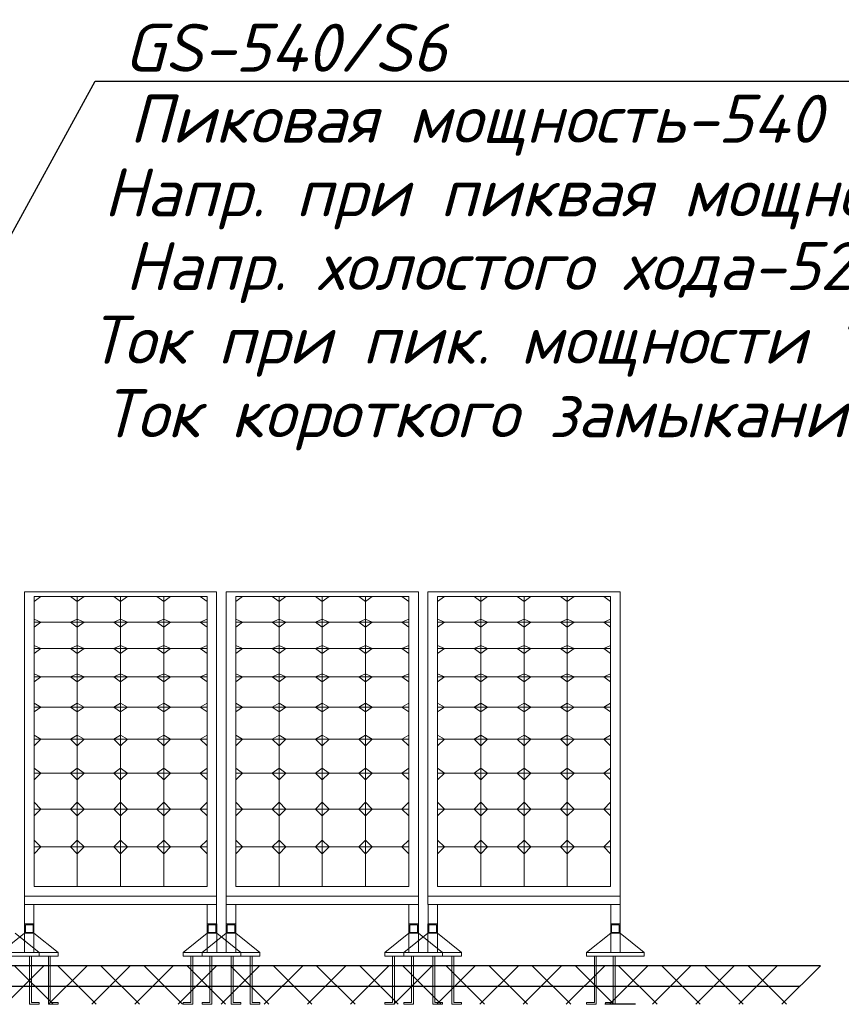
# Model space of a CAD drawing. Header units: metres. Extents: x 703615 to 712205, y 4306166 to 4311183.
# Tile 111 of 256: x 710680 to 710728, y 4306717 to 4306774. Entities that reach past the tile are written whole.
import ezdxf
from ezdxf.enums import TextEntityAlignment as Align

# ---------------------------------------------------------------- set-up
doc = ezdxf.new("R2010")
doc.units = ezdxf.units.M
doc.header["$LTSCALE"] = 0.5
doc.styles.add('ISOCPEUR', font='isocpeui.ttf')

msp = doc.modelspace()

# ---------------------------------------------------------------- linework, layer by layer
at = {"lineweight": 25, "ltscale": 100}
for p, q in [((710664.836, 4306733.796, 321.544), (710684.683, 4306769.993, 321.544)), ((710684.683, 4306769.993, 321.544), (710751.356, 4306769.993, 321.544))]:
    msp.add_line(p, q, dxfattribs=at)
at = {"lineweight": 0, "ltscale": 100}
for p, q in [((710681.139, 4306739.88, 321.544), (710681.532, 4306740.162, 321.544)), ((710685.749, 4306740.162, 321.544), (710686.142, 4306739.88, 321.544)), ((710686.142, 4306739.88, 321.544), (710686.535, 4306740.162, 321.544)), ((710688.251, 4306740.162, 321.544), (710688.644, 4306739.88, 321.544)), ((710688.644, 4306739.88, 321.544), (710689.037, 4306740.162, 321.544)), ((710690.753, 4306740.162, 321.544), (710691.146, 4306739.88, 321.544)), ((710692.813, 4306739.88, 321.544), (710693.206, 4306740.162, 321.544)), ((710697.424, 4306740.162, 321.544), (710697.817, 4306739.88, 321.544)), ((710697.817, 4306739.88, 321.544), (710698.21, 4306740.162, 321.544)), ((710699.925, 4306740.162, 321.544), (710700.318, 4306739.88, 321.544)), ((710700.318, 4306739.88, 321.544), (710700.711, 4306740.162, 321.544)), ((710702.427, 4306740.162, 321.544), (710702.82, 4306739.88, 321.544)), ((710704.488, 4306739.88, 321.544), (710704.881, 4306740.162, 321.544)), ((710709.098, 4306740.162, 321.544), (710709.491, 4306739.88, 321.544)), ((710709.491, 4306739.88, 321.544), (710709.884, 4306740.162, 321.544)), ((710711.599, 4306740.162, 321.544), (710711.992, 4306739.88, 321.544)), ((710711.992, 4306739.88, 321.544), (710712.386, 4306740.162, 321.544)), ((710714.101, 4306740.162, 321.544), (710714.494, 4306739.88, 321.544)), ((710681.532, 4306738.673, 321.544), (710681.139, 4306738.843, 321.544)), ((710681.139, 4306738.391, 321.544), (710681.532, 4306738.673, 321.544)), ((710691.146, 4306738.843, 321.544), (710690.753, 4306738.673, 321.544)), ((710690.753, 4306738.673, 321.544), (710691.146, 4306738.391, 321.544)), ((710693.206, 4306738.673, 321.544), (710692.813, 4306738.843, 321.544)), ((710692.813, 4306738.391, 321.544), (710693.206, 4306738.673, 321.544)), ((710702.82, 4306738.843, 321.544), (710702.427, 4306738.673, 321.544)), ((710702.427, 4306738.673, 321.544), (710702.82, 4306738.391, 321.544)), ((710704.881, 4306738.673, 321.544), (710704.488, 4306738.843, 321.544)), ((710704.488, 4306738.391, 321.544), (710704.881, 4306738.673, 321.544)), ((710714.494, 4306738.843, 321.544), (710714.101, 4306738.673, 321.544)), ((710714.101, 4306738.673, 321.544), (710714.494, 4306738.391, 321.544)), ((710681.532, 4306737.148, 321.544), (710681.139, 4306737.319, 321.544)), ((710691.146, 4306737.319, 321.544), (710690.753, 4306737.148, 321.544)), ((710693.206, 4306737.148, 321.544), (710692.813, 4306737.319, 321.544)), ((710702.82, 4306737.319, 321.544), (710702.427, 4306737.148, 321.544)), ((710704.881, 4306737.148, 321.544), (710704.488, 4306737.319, 321.544)), ((710714.494, 4306737.319, 321.544), (710714.101, 4306737.148, 321.544)), ((710681.139, 4306736.866, 321.544), (710681.532, 4306737.148, 321.544)), ((710690.753, 4306737.148, 321.544), (710691.146, 4306736.866, 321.544)), ((710692.813, 4306736.866, 321.544), (710693.206, 4306737.148, 321.544)), ((710702.427, 4306737.148, 321.544), (710702.82, 4306736.866, 321.544)), ((710704.488, 4306736.866, 321.544), (710704.881, 4306737.148, 321.544)), ((710714.101, 4306737.148, 321.544), (710714.494, 4306736.866, 321.544)), ((710681.532, 4306735.513, 321.544), (710681.139, 4306735.683, 321.544)), ((710691.146, 4306735.683, 321.544), (710690.753, 4306735.513, 321.544)), ((710693.206, 4306735.513, 321.544), (710692.813, 4306735.683, 321.544)), ((710702.82, 4306735.683, 321.544), (710702.427, 4306735.513, 321.544)), ((710704.881, 4306735.513, 321.544), (710704.488, 4306735.683, 321.544)), ((710714.494, 4306735.683, 321.544), (710714.101, 4306735.513, 321.544)), ((710681.139, 4306735.231, 321.544), (710681.532, 4306735.513, 321.544)), ((710690.753, 4306735.513, 321.544), (710691.146, 4306735.231, 321.544)), ((710692.813, 4306735.231, 321.544), (710693.206, 4306735.513, 321.544)), ((710702.427, 4306735.513, 321.544), (710702.82, 4306735.231, 321.544)), ((710704.488, 4306735.231, 321.544), (710704.881, 4306735.513, 321.544)), ((710714.101, 4306735.513, 321.544), (710714.494, 4306735.231, 321.544)), ((710681.532, 4306733.766, 321.544), (710681.139, 4306733.992, 321.544)), ((710691.146, 4306733.992, 321.544), (710690.753, 4306733.766, 321.544)), ((710693.206, 4306733.766, 321.544), (710692.813, 4306733.992, 321.544)), ((710702.82, 4306733.992, 321.544), (710702.427, 4306733.766, 321.544)), ((710704.881, 4306733.766, 321.544), (710704.488, 4306733.992, 321.544)), ((710714.494, 4306733.992, 321.544), (710714.101, 4306733.766, 321.544)), ((710681.139, 4306733.484, 321.544), (710681.532, 4306733.766, 321.544)), ((710690.753, 4306733.766, 321.544), (710691.146, 4306733.484, 321.544)), ((710692.813, 4306733.484, 321.544), (710693.206, 4306733.766, 321.544)), ((710702.427, 4306733.766, 321.544), (710702.82, 4306733.484, 321.544)), ((710704.488, 4306733.484, 321.544), (710704.881, 4306733.766, 321.544)), ((710714.101, 4306733.766, 321.544), (710714.494, 4306733.484, 321.544)), ((710681.532, 4306731.908, 321.544), (710681.139, 4306732.134, 321.544)), ((710691.146, 4306732.134, 321.544), (710690.753, 4306731.908, 321.544)), ((710693.206, 4306731.908, 321.544), (710692.813, 4306732.134, 321.544)), ((710702.82, 4306732.134, 321.544), (710702.427, 4306731.908, 321.544)), ((710704.881, 4306731.908, 321.544), (710704.488, 4306732.134, 321.544)), ((710714.494, 4306732.134, 321.544), (710714.101, 4306731.908, 321.544)), ((710681.139, 4306731.515, 321.544), (710681.532, 4306731.908, 321.544)), ((710690.753, 4306731.908, 321.544), (710691.146, 4306731.515, 321.544)), ((710692.813, 4306731.515, 321.544), (710693.206, 4306731.908, 321.544)), ((710702.427, 4306731.908, 321.544), (710702.82, 4306731.515, 321.544)), ((710704.488, 4306731.515, 321.544), (710704.881, 4306731.908, 321.544)), ((710714.101, 4306731.908, 321.544), (710714.494, 4306731.515, 321.544)), ((710681.532, 4306729.938, 321.544), (710681.139, 4306730.22, 321.544)), ((710681.139, 4306729.545, 321.544), (710681.532, 4306729.938, 321.544)), ((710691.146, 4306730.22, 321.544), (710690.753, 4306729.938, 321.544)), ((710690.753, 4306729.938, 321.544), (710691.146, 4306729.545, 321.544)), ((710693.206, 4306729.938, 321.544), (710692.813, 4306730.22, 321.544)), ((710692.813, 4306729.545, 321.544), (710693.206, 4306729.938, 321.544)), ((710702.82, 4306730.22, 321.544), (710702.427, 4306729.938, 321.544)), ((710702.427, 4306729.938, 321.544), (710702.82, 4306729.545, 321.544)), ((710704.881, 4306729.938, 321.544), (710704.488, 4306730.22, 321.544)), ((710704.488, 4306729.545, 321.544), (710704.881, 4306729.938, 321.544)), ((710714.494, 4306730.22, 321.544), (710714.101, 4306729.938, 321.544)), ((710714.101, 4306729.938, 321.544), (710714.494, 4306729.545, 321.544)), ((710681.532, 4306727.858, 321.544), (710681.139, 4306728.251, 321.544)), ((710691.146, 4306728.251, 321.544), (710690.753, 4306727.858, 321.544)), ((710693.206, 4306727.858, 321.544), (710692.813, 4306728.251, 321.544)), ((710702.82, 4306728.251, 321.544), (710702.427, 4306727.858, 321.544)), ((710704.881, 4306727.858, 321.544), (710704.488, 4306728.251, 321.544)), ((710714.494, 4306728.251, 321.544), (710714.101, 4306727.858, 321.544)), ((710681.139, 4306727.465, 321.544), (710681.532, 4306727.858, 321.544)), ((710690.753, 4306727.858, 321.544), (710691.146, 4306727.465, 321.544)), ((710692.813, 4306727.465, 321.544), (710693.206, 4306727.858, 321.544)), ((710702.427, 4306727.858, 321.544), (710702.82, 4306727.465, 321.544)), ((710704.488, 4306727.465, 321.544), (710704.881, 4306727.858, 321.544)), ((710714.101, 4306727.858, 321.544), (710714.494, 4306727.465, 321.544)), ((710681.532, 4306725.666, 321.544), (710681.139, 4306726.06, 321.544)), ((710691.146, 4306726.06, 321.544), (710690.753, 4306725.666, 321.544)), ((710693.206, 4306725.666, 321.544), (710692.813, 4306726.06, 321.544)), ((710702.82, 4306726.06, 321.544), (710702.427, 4306725.666, 321.544)), ((710704.881, 4306725.666, 321.544), (710704.488, 4306726.06, 321.544)), ((710714.494, 4306726.06, 321.544), (710714.101, 4306725.666, 321.544)), ((710681.139, 4306725.273, 321.544), (710681.532, 4306725.666, 321.544)), ((710690.753, 4306725.666, 321.544), (710691.146, 4306725.273, 321.544)), ((710692.813, 4306725.273, 321.544), (710693.206, 4306725.666, 321.544)), ((710702.427, 4306725.666, 321.544), (710702.82, 4306725.273, 321.544)), ((710704.488, 4306725.273, 321.544), (710704.881, 4306725.666, 321.544)), ((710714.101, 4306725.666, 321.544), (710714.494, 4306725.273, 321.544)), ((710680.577, 4306719.554, 321.544), (710680.586, 4306722.323, 321.544)), ((710681.133, 4306722.336, 321.544), (710681.133, 4306719.554, 321.544)), ((710691.154, 4306722.336, 321.544), (710691.154, 4306719.554, 321.544)), ((710691.71, 4306719.554, 321.544), (710691.702, 4306722.336, 321.544)), ((710692.252, 4306719.554, 321.544), (710692.26, 4306722.323, 321.544)), ((710692.808, 4306722.336, 321.544), (710692.808, 4306719.554, 321.544)), ((710702.828, 4306722.336, 321.544), (710702.828, 4306719.554, 321.544)), ((710703.384, 4306719.554, 321.544), (710703.376, 4306722.336, 321.544)), ((710703.926, 4306719.554, 321.544), (710703.935, 4306722.323, 321.544)), ((710704.482, 4306722.336, 321.544), (710704.482, 4306719.554, 321.544)), ((710714.503, 4306722.336, 321.544), (710714.503, 4306719.554, 321.544)), ((710715.059, 4306719.554, 321.544), (710715.05, 4306722.336, 321.544)), ((710681.133, 4306719.554, 321.544), (710680.577, 4306719.554, 321.544)), ((710691.154, 4306719.554, 321.544), (710691.71, 4306719.554, 321.544)), ((710692.808, 4306719.554, 321.544), (710692.252, 4306719.554, 321.544)), ((710702.828, 4306719.554, 321.544), (710703.384, 4306719.554, 321.544)), ((710704.482, 4306719.554, 321.544), (710703.926, 4306719.554, 321.544)), ((710714.503, 4306719.554, 321.544), (710715.059, 4306719.554, 321.544))]:
    msp.add_line(p, q, dxfattribs=at)
at = {"color": 0, "linetype": 'ByBlock', "lineweight": 30, "ltscale": 100}
for p, q in [((710726.636, 4306718.776, 321.544), (710640.076, 4306718.776, 321.544)), ((710640.549, 4306717.609, 321.544), (710725.469, 4306717.609, 321.544))]:
    msp.add_line(p, q, dxfattribs=at)
at = {"linetype": 'Continuous', "lineweight": 0, "ltscale": 100}
for p, q in [((710679.482, 4306716.553, 321.544), (710681.706, 4306718.776, 321.544)), ((710682.238, 4306716.553, 321.544), (710680.014, 4306718.776, 321.544)), ((710681.978, 4306716.553, 321.544), (710684.202, 4306718.776, 321.544)), ((710684.734, 4306716.553, 321.544), (710682.51, 4306718.776, 321.544)), ((710684.475, 4306716.553, 321.544), (710686.698, 4306718.776, 321.544)), ((710687.23, 4306716.553, 321.544), (710685.007, 4306718.776, 321.544)), ((710686.971, 4306716.553, 321.544), (710689.194, 4306718.776, 321.544)), ((710689.726, 4306716.553, 321.544), (710687.503, 4306718.776, 321.544)), ((710689.467, 4306716.553, 321.544), (710691.69, 4306718.776, 321.544)), ((710692.222, 4306716.553, 321.544), (710689.999, 4306718.776, 321.544)), ((710691.963, 4306716.553, 321.544), (710694.187, 4306718.776, 321.544)), ((710694.719, 4306716.553, 321.544), (710692.495, 4306718.776, 321.544)), ((710694.459, 4306716.553, 321.544), (710696.683, 4306718.776, 321.544)), ((710697.215, 4306716.553, 321.544), (710694.991, 4306718.776, 321.544)), ((710696.955, 4306716.553, 321.544), (710699.179, 4306718.776, 321.544)), ((710699.711, 4306716.553, 321.544), (710697.487, 4306718.776, 321.544)), ((710699.451, 4306716.553, 321.544), (710701.675, 4306718.776, 321.544)), ((710702.207, 4306716.553, 321.544), (710699.983, 4306718.776, 321.544)), ((710701.947, 4306716.553, 321.544), (710704.171, 4306718.776, 321.544)), ((710704.703, 4306716.553, 321.544), (710702.479, 4306718.776, 321.544)), ((710704.444, 4306716.553, 321.544), (710706.667, 4306718.776, 321.544)), ((710707.199, 4306716.553, 321.544), (710704.976, 4306718.776, 321.544)), ((710706.94, 4306716.553, 321.544), (710709.163, 4306718.776, 321.544)), ((710709.695, 4306716.553, 321.544), (710707.472, 4306718.776, 321.544)), ((710709.436, 4306716.553, 321.544), (710711.66, 4306718.776, 321.544)), ((710712.192, 4306716.553, 321.544), (710709.968, 4306718.776, 321.544)), ((710711.932, 4306716.553, 321.544), (710714.156, 4306718.776, 321.544)), ((710714.688, 4306716.553, 321.544), (710712.464, 4306718.776, 321.544)), ((710714.428, 4306716.553, 321.544), (710716.652, 4306718.776, 321.544)), ((710717.184, 4306716.553, 321.544), (710714.96, 4306718.776, 321.544)), ((710716.927, 4306716.553, 321.544), (710719.15, 4306718.776, 321.544)), ((710719.682, 4306716.553, 321.544), (710717.459, 4306718.776, 321.544)), ((710719.423, 4306716.553, 321.544), (710721.646, 4306718.776, 321.544)), ((710722.178, 4306716.553, 321.544), (710719.955, 4306718.776, 321.544)), ((710721.919, 4306716.553, 321.544), (710724.143, 4306718.776, 321.544)), ((710724.675, 4306716.553, 321.544), (710722.451, 4306718.776, 321.544)), ((710724.413, 4306716.553, 321.544), (710726.636, 4306718.776, 321.544))]:
    msp.add_line(p, q, dxfattribs=at)
at = {"lineweight": 30, "ltscale": 100}
msp.add_line((710715.939, 4306716.553, 321.544), (710714.161, 4306716.553, 321.544), dxfattribs=at)
at = {"lineweight": 0, "ltscale": 100, "elevation": 321.544}
for points in [[(710680.583, 4306722.336), (710680.583, 4306740.442)], [(710681.139, 4306740.162), (710686.142, 4306740.162)], [(710683.248, 4306740.162), (710683.248, 4306740.162), (710683.641, 4306739.88), (710684.034, 4306740.162)], [(710683.641, 4306740.162), (710683.641, 4306738.673)], [(710691.702, 4306722.336), (710691.702, 4306740.442)], [(710692.257, 4306722.336), (710692.257, 4306740.442)], [(710692.813, 4306740.162), (710697.817, 4306740.162)], [(710694.922, 4306740.162), (710694.922, 4306740.162), (710695.315, 4306739.88), (710695.708, 4306740.162)], [(710695.315, 4306740.162), (710695.315, 4306738.673)], [(710703.376, 4306722.336), (710703.376, 4306740.442)], [(710703.932, 4306722.336), (710703.932, 4306740.442)], [(710704.488, 4306740.162), (710709.491, 4306740.162)], [(710706.596, 4306740.162), (710706.596, 4306740.162), (710706.989, 4306739.88), (710707.382, 4306740.162)], [(710706.989, 4306740.162), (710706.989, 4306738.673)], [(710715.05, 4306722.336), (710715.05, 4306740.442)], [(710681.139, 4306738.673), (710686.142, 4306738.673)], [(710683.641, 4306738.673), (710683.641, 4306737.148)], [(710692.813, 4306738.673), (710697.817, 4306738.673)], [(710695.315, 4306738.673), (710695.315, 4306737.148)], [(710704.488, 4306738.673), (710709.491, 4306738.673)], [(710706.989, 4306738.673), (710706.989, 4306737.148)], [(710681.139, 4306737.148), (710686.142, 4306737.148)], [(710683.641, 4306737.148), (710683.641, 4306735.513)], [(710692.813, 4306737.148), (710697.817, 4306737.148)], [(710695.315, 4306737.148), (710695.315, 4306735.513)], [(710704.488, 4306737.148), (710709.491, 4306737.148)], [(710706.989, 4306737.148), (710706.989, 4306735.513)], [(710681.139, 4306735.513), (710686.142, 4306735.513)], [(710683.641, 4306735.513), (710683.641, 4306733.766)], [(710692.813, 4306735.513), (710697.817, 4306735.513)], [(710695.315, 4306735.513), (710695.315, 4306733.766)], [(710704.488, 4306735.513), (710709.491, 4306735.513)], [(710706.989, 4306735.513), (710706.989, 4306733.766)], [(710681.139, 4306733.766), (710686.142, 4306733.766)], [(710683.641, 4306733.766), (710683.641, 4306731.908)], [(710692.813, 4306733.766), (710697.817, 4306733.766)], [(710695.315, 4306733.766), (710695.315, 4306731.908)], [(710704.488, 4306733.766), (710709.491, 4306733.766)], [(710706.989, 4306733.766), (710706.989, 4306731.908)], [(710681.139, 4306731.908), (710686.142, 4306731.908)], [(710683.641, 4306731.908), (710683.641, 4306729.938)], [(710692.813, 4306731.908), (710697.817, 4306731.908)], [(710695.315, 4306731.908), (710695.315, 4306729.938)], [(710704.488, 4306731.908), (710709.491, 4306731.908)], [(710706.989, 4306731.908), (710706.989, 4306729.938)], [(710681.139, 4306729.938), (710686.142, 4306729.938)], [(710683.641, 4306729.938), (710683.641, 4306727.858)], [(710692.813, 4306729.938), (710697.817, 4306729.938)], [(710695.315, 4306729.938), (710695.315, 4306727.858)], [(710704.488, 4306729.938), (710709.491, 4306729.938)], [(710706.989, 4306729.938), (710706.989, 4306727.858)], [(710681.139, 4306727.858), (710686.142, 4306727.858)], [(710683.641, 4306727.858), (710683.641, 4306725.666)], [(710692.813, 4306727.858), (710697.817, 4306727.858)], [(710695.315, 4306727.858), (710695.315, 4306725.666)], [(710704.488, 4306727.858), (710709.491, 4306727.858)], [(710706.989, 4306727.858), (710706.989, 4306725.666)], [(710681.139, 4306725.666), (710686.142, 4306725.666)], [(710683.641, 4306725.666), (710683.641, 4306723.364)], [(710692.813, 4306725.666), (710697.817, 4306725.666)], [(710695.315, 4306725.666), (710695.315, 4306723.364)], [(710704.488, 4306725.666), (710709.491, 4306725.666)], [(710706.989, 4306725.666), (710706.989, 4306723.364)], [(710679.188, 4306719.554), (710680.577, 4306720.662)], [(710681.426, 4306719.554), (710680.036, 4306720.662)], [(710682.523, 4306719.554), (710681.133, 4306720.662)], [(710689.764, 4306719.554), (710691.154, 4306720.662)], [(710690.862, 4306719.554), (710692.252, 4306720.662)], [(710693.1, 4306719.554), (710691.71, 4306720.662)], [(710694.197, 4306719.554), (710692.808, 4306720.662)], [(710701.439, 4306719.554), (710702.828, 4306720.662)], [(710702.536, 4306719.554), (710703.926, 4306720.662)], [(710704.774, 4306719.554), (710703.384, 4306720.662)], [(710705.872, 4306719.554), (710704.482, 4306720.662)], [(710713.113, 4306719.554), (710714.503, 4306720.662)], [(710716.448, 4306719.554), (710715.059, 4306720.662)], [(710680.87, 4306719.332), (710680.87, 4306716.553), (710681.426, 4306716.553)], [(710680.981, 4306719.332), (710680.981, 4306716.664), (710681.426, 4306716.664)], [(710681.967, 4306719.332), (710681.967, 4306716.553), (710682.523, 4306716.553)], [(710682.078, 4306719.332), (710682.078, 4306716.664), (710682.523, 4306716.664)], [(710690.32, 4306719.332), (710690.32, 4306716.553), (710689.764, 4306716.553)], [(710690.209, 4306719.332), (710690.209, 4306716.664), (710689.764, 4306716.664)], [(710691.418, 4306719.332), (710691.418, 4306716.553), (710690.862, 4306716.553)], [(710691.307, 4306719.332), (710691.307, 4306716.664), (710690.862, 4306716.664)], [(710692.544, 4306719.332), (710692.544, 4306716.553), (710693.1, 4306716.553)], [(710692.655, 4306719.332), (710692.655, 4306716.664), (710693.1, 4306716.664)], [(710693.641, 4306719.332), (710693.641, 4306716.553), (710694.197, 4306716.553)], [(710693.753, 4306719.332), (710693.753, 4306716.664), (710694.197, 4306716.664)], [(710701.995, 4306719.332), (710701.995, 4306716.553), (710701.439, 4306716.553)], [(710701.883, 4306719.332), (710701.883, 4306716.664), (710701.439, 4306716.664)], [(710703.092, 4306719.332), (710703.092, 4306716.553), (710702.536, 4306716.553)], [(710702.981, 4306719.332), (710702.981, 4306716.664), (710702.536, 4306716.664)], [(710704.218, 4306719.332), (710704.218, 4306716.553), (710704.774, 4306716.553)], [(710704.329, 4306719.332), (710704.329, 4306716.664), (710704.774, 4306716.664)], [(710705.316, 4306719.332), (710705.316, 4306716.553), (710705.872, 4306716.553)], [(710705.427, 4306719.332), (710705.427, 4306716.664), (710705.872, 4306716.664)], [(710713.669, 4306719.332), (710713.669, 4306716.553), (710713.113, 4306716.553)], [(710713.558, 4306719.332), (710713.558, 4306716.664), (710713.113, 4306716.664)], [(710714.766, 4306719.332), (710714.766, 4306716.553), (710714.21, 4306716.553)], [(710714.655, 4306719.332), (710714.655, 4306716.664), (710714.21, 4306716.664)], [(710681.426, 4306716.553), (710681.426, 4306716.664)], [(710682.523, 4306716.553), (710682.523, 4306716.664)], [(710689.764, 4306716.553), (710689.764, 4306716.664)], [(710690.862, 4306716.553), (710690.862, 4306716.664)], [(710693.1, 4306716.553), (710693.1, 4306716.664)], [(710694.197, 4306716.553), (710694.197, 4306716.664)], [(710701.439, 4306716.553), (710701.439, 4306716.664)], [(710702.536, 4306716.553), (710702.536, 4306716.664)], [(710704.774, 4306716.553), (710704.774, 4306716.664)], [(710705.872, 4306716.553), (710705.872, 4306716.664)], [(710713.113, 4306716.553), (710713.113, 4306716.664)], [(710714.21, 4306716.553), (710714.21, 4306716.664)]]:
    msp.add_lwpolyline(points, dxfattribs=at)
for points in [[(710680.583, 4306740.442), (710691.702, 4306740.442), (710691.702, 4306722.808), (710680.583, 4306722.808)], [(710681.139, 4306740.162), (710691.146, 4306740.162), (710691.146, 4306723.364), (710681.139, 4306723.364)], [(710681.139, 4306738.673), (710683.641, 4306738.673), (710683.641, 4306740.162), (710681.139, 4306740.162)], [(710683.641, 4306738.673), (710686.142, 4306738.673), (710686.142, 4306740.162), (710683.641, 4306740.162)], [(710686.142, 4306738.673), (710688.644, 4306738.673), (710688.644, 4306740.162), (710686.142, 4306740.162)], [(710688.644, 4306738.673), (710691.146, 4306738.673), (710691.146, 4306740.162), (710688.644, 4306740.162)], [(710692.257, 4306740.442), (710703.376, 4306740.442), (710703.376, 4306722.808), (710692.257, 4306722.808)], [(710692.813, 4306740.162), (710702.82, 4306740.162), (710702.82, 4306723.364), (710692.813, 4306723.364)], [(710692.813, 4306738.673), (710695.315, 4306738.673), (710695.315, 4306740.162), (710692.813, 4306740.162)], [(710695.315, 4306738.673), (710697.817, 4306738.673), (710697.817, 4306740.162), (710695.315, 4306740.162)], [(710697.817, 4306738.673), (710700.318, 4306738.673), (710700.318, 4306740.162), (710697.817, 4306740.162)], [(710700.318, 4306738.673), (710702.82, 4306738.673), (710702.82, 4306740.162), (710700.318, 4306740.162)], [(710703.932, 4306740.442), (710715.05, 4306740.442), (710715.05, 4306722.808), (710703.932, 4306722.808)], [(710704.488, 4306740.162), (710714.494, 4306740.162), (710714.494, 4306723.364), (710704.488, 4306723.364)], [(710704.488, 4306738.673), (710706.989, 4306738.673), (710706.989, 4306740.162), (710704.488, 4306740.162)], [(710706.989, 4306738.673), (710709.491, 4306738.673), (710709.491, 4306740.162), (710706.989, 4306740.162)], [(710709.491, 4306738.673), (710711.992, 4306738.673), (710711.992, 4306740.162), (710709.491, 4306740.162)], [(710711.992, 4306738.673), (710714.494, 4306738.673), (710714.494, 4306740.162), (710711.992, 4306740.162)], [(710681.139, 4306737.148), (710683.641, 4306737.148), (710683.641, 4306738.673), (710681.139, 4306738.673)], [(710683.641, 4306738.391), (710684.034, 4306738.673), (710683.641, 4306738.843), (710683.248, 4306738.673)], [(710683.641, 4306737.148), (710686.142, 4306737.148), (710686.142, 4306738.673), (710683.641, 4306738.673)], [(710686.142, 4306738.391), (710686.535, 4306738.673), (710686.142, 4306738.843), (710685.749, 4306738.673)], [(710686.142, 4306737.148), (710688.644, 4306737.148), (710688.644, 4306738.673), (710686.142, 4306738.673)], [(710688.644, 4306738.391), (710689.037, 4306738.673), (710688.644, 4306738.843), (710688.251, 4306738.673)], [(710688.644, 4306737.148), (710691.146, 4306737.148), (710691.146, 4306738.673), (710688.644, 4306738.673)], [(710692.813, 4306737.148), (710695.315, 4306737.148), (710695.315, 4306738.673), (710692.813, 4306738.673)], [(710695.315, 4306738.391), (710695.708, 4306738.673), (710695.315, 4306738.843), (710694.922, 4306738.673)], [(710695.315, 4306737.148), (710697.817, 4306737.148), (710697.817, 4306738.673), (710695.315, 4306738.673)], [(710697.817, 4306738.391), (710698.21, 4306738.673), (710697.817, 4306738.843), (710697.424, 4306738.673)], [(710697.817, 4306737.148), (710700.318, 4306737.148), (710700.318, 4306738.673), (710697.817, 4306738.673)], [(710700.318, 4306738.391), (710700.711, 4306738.673), (710700.318, 4306738.843), (710699.925, 4306738.673)], [(710700.318, 4306737.148), (710702.82, 4306737.148), (710702.82, 4306738.673), (710700.318, 4306738.673)], [(710704.488, 4306737.148), (710706.989, 4306737.148), (710706.989, 4306738.673), (710704.488, 4306738.673)], [(710706.989, 4306738.391), (710707.382, 4306738.673), (710706.989, 4306738.843), (710706.596, 4306738.673)], [(710706.989, 4306737.148), (710709.491, 4306737.148), (710709.491, 4306738.673), (710706.989, 4306738.673)], [(710709.491, 4306738.391), (710709.884, 4306738.673), (710709.491, 4306738.843), (710709.098, 4306738.673)], [(710709.491, 4306737.148), (710711.992, 4306737.148), (710711.992, 4306738.673), (710709.491, 4306738.673)], [(710711.992, 4306738.391), (710712.386, 4306738.673), (710711.992, 4306738.843), (710711.599, 4306738.673)], [(710711.992, 4306737.148), (710714.494, 4306737.148), (710714.494, 4306738.673), (710711.992, 4306738.673)], [(710683.641, 4306736.866), (710684.034, 4306737.148), (710683.641, 4306737.319), (710683.248, 4306737.148)], [(710686.142, 4306736.866), (710686.535, 4306737.148), (710686.142, 4306737.319), (710685.749, 4306737.148)], [(710688.644, 4306736.866), (710689.037, 4306737.148), (710688.644, 4306737.319), (710688.251, 4306737.148)], [(710695.315, 4306736.866), (710695.708, 4306737.148), (710695.315, 4306737.319), (710694.922, 4306737.148)], [(710697.817, 4306736.866), (710698.21, 4306737.148), (710697.817, 4306737.319), (710697.424, 4306737.148)], [(710700.318, 4306736.866), (710700.711, 4306737.148), (710700.318, 4306737.319), (710699.925, 4306737.148)], [(710706.989, 4306736.866), (710707.382, 4306737.148), (710706.989, 4306737.319), (710706.596, 4306737.148)], [(710709.491, 4306736.866), (710709.884, 4306737.148), (710709.491, 4306737.319), (710709.098, 4306737.148)], [(710711.992, 4306736.866), (710712.386, 4306737.148), (710711.992, 4306737.319), (710711.599, 4306737.148)], [(710681.139, 4306735.513), (710683.641, 4306735.513), (710683.641, 4306737.148), (710681.139, 4306737.148)], [(710683.641, 4306735.513), (710686.142, 4306735.513), (710686.142, 4306737.148), (710683.641, 4306737.148)], [(710686.142, 4306735.513), (710688.644, 4306735.513), (710688.644, 4306737.148), (710686.142, 4306737.148)], [(710688.644, 4306735.513), (710691.146, 4306735.513), (710691.146, 4306737.148), (710688.644, 4306737.148)], [(710692.813, 4306735.513), (710695.315, 4306735.513), (710695.315, 4306737.148), (710692.813, 4306737.148)], [(710695.315, 4306735.513), (710697.817, 4306735.513), (710697.817, 4306737.148), (710695.315, 4306737.148)], [(710697.817, 4306735.513), (710700.318, 4306735.513), (710700.318, 4306737.148), (710697.817, 4306737.148)], [(710700.318, 4306735.513), (710702.82, 4306735.513), (710702.82, 4306737.148), (710700.318, 4306737.148)], [(710704.488, 4306735.513), (710706.989, 4306735.513), (710706.989, 4306737.148), (710704.488, 4306737.148)], [(710706.989, 4306735.513), (710709.491, 4306735.513), (710709.491, 4306737.148), (710706.989, 4306737.148)], [(710709.491, 4306735.513), (710711.992, 4306735.513), (710711.992, 4306737.148), (710709.491, 4306737.148)], [(710711.992, 4306735.513), (710714.494, 4306735.513), (710714.494, 4306737.148), (710711.992, 4306737.148)], [(710683.641, 4306735.231), (710684.034, 4306735.513), (710683.641, 4306735.683), (710683.248, 4306735.513)], [(710686.142, 4306735.231), (710686.535, 4306735.513), (710686.142, 4306735.683), (710685.749, 4306735.513)], [(710688.644, 4306735.231), (710689.037, 4306735.513), (710688.644, 4306735.683), (710688.251, 4306735.513)], [(710695.315, 4306735.231), (710695.708, 4306735.513), (710695.315, 4306735.683), (710694.922, 4306735.513)], [(710697.817, 4306735.231), (710698.21, 4306735.513), (710697.817, 4306735.683), (710697.424, 4306735.513)], [(710700.318, 4306735.231), (710700.711, 4306735.513), (710700.318, 4306735.683), (710699.925, 4306735.513)], [(710706.989, 4306735.231), (710707.382, 4306735.513), (710706.989, 4306735.683), (710706.596, 4306735.513)], [(710709.491, 4306735.231), (710709.884, 4306735.513), (710709.491, 4306735.683), (710709.098, 4306735.513)], [(710711.992, 4306735.231), (710712.386, 4306735.513), (710711.992, 4306735.683), (710711.599, 4306735.513)], [(710681.139, 4306733.766), (710683.641, 4306733.766), (710683.641, 4306735.513), (710681.139, 4306735.513)], [(710683.641, 4306733.766), (710686.142, 4306733.766), (710686.142, 4306735.513), (710683.641, 4306735.513)], [(710686.142, 4306733.766), (710688.644, 4306733.766), (710688.644, 4306735.513), (710686.142, 4306735.513)], [(710688.644, 4306733.766), (710691.146, 4306733.766), (710691.146, 4306735.513), (710688.644, 4306735.513)], [(710692.813, 4306733.766), (710695.315, 4306733.766), (710695.315, 4306735.513), (710692.813, 4306735.513)], [(710695.315, 4306733.766), (710697.817, 4306733.766), (710697.817, 4306735.513), (710695.315, 4306735.513)], [(710697.817, 4306733.766), (710700.318, 4306733.766), (710700.318, 4306735.513), (710697.817, 4306735.513)], [(710700.318, 4306733.766), (710702.82, 4306733.766), (710702.82, 4306735.513), (710700.318, 4306735.513)], [(710704.488, 4306733.766), (710706.989, 4306733.766), (710706.989, 4306735.513), (710704.488, 4306735.513)], [(710706.989, 4306733.766), (710709.491, 4306733.766), (710709.491, 4306735.513), (710706.989, 4306735.513)], [(710709.491, 4306733.766), (710711.992, 4306733.766), (710711.992, 4306735.513), (710709.491, 4306735.513)], [(710711.992, 4306733.766), (710714.494, 4306733.766), (710714.494, 4306735.513), (710711.992, 4306735.513)], [(710683.641, 4306733.484), (710684.034, 4306733.766), (710683.641, 4306733.992), (710683.248, 4306733.766)], [(710686.142, 4306733.484), (710686.535, 4306733.766), (710686.142, 4306733.992), (710685.749, 4306733.766)], [(710688.644, 4306733.484), (710689.037, 4306733.766), (710688.644, 4306733.992), (710688.251, 4306733.766)], [(710695.315, 4306733.484), (710695.708, 4306733.766), (710695.315, 4306733.992), (710694.922, 4306733.766)], [(710697.817, 4306733.484), (710698.21, 4306733.766), (710697.817, 4306733.992), (710697.424, 4306733.766)], [(710700.318, 4306733.484), (710700.711, 4306733.766), (710700.318, 4306733.992), (710699.925, 4306733.766)], [(710706.989, 4306733.484), (710707.382, 4306733.766), (710706.989, 4306733.992), (710706.596, 4306733.766)], [(710709.491, 4306733.484), (710709.884, 4306733.766), (710709.491, 4306733.992), (710709.098, 4306733.766)], [(710711.992, 4306733.484), (710712.386, 4306733.766), (710711.992, 4306733.992), (710711.599, 4306733.766)], [(710681.139, 4306731.908), (710683.641, 4306731.908), (710683.641, 4306733.766), (710681.139, 4306733.766)], [(710683.641, 4306731.908), (710686.142, 4306731.908), (710686.142, 4306733.766), (710683.641, 4306733.766)], [(710686.142, 4306731.908), (710688.644, 4306731.908), (710688.644, 4306733.766), (710686.142, 4306733.766)], [(710688.644, 4306731.908), (710691.146, 4306731.908), (710691.146, 4306733.766), (710688.644, 4306733.766)], [(710692.813, 4306731.908), (710695.315, 4306731.908), (710695.315, 4306733.766), (710692.813, 4306733.766)], [(710695.315, 4306731.908), (710697.817, 4306731.908), (710697.817, 4306733.766), (710695.315, 4306733.766)], [(710697.817, 4306731.908), (710700.318, 4306731.908), (710700.318, 4306733.766), (710697.817, 4306733.766)], [(710700.318, 4306731.908), (710702.82, 4306731.908), (710702.82, 4306733.766), (710700.318, 4306733.766)], [(710704.488, 4306731.908), (710706.989, 4306731.908), (710706.989, 4306733.766), (710704.488, 4306733.766)], [(710706.989, 4306731.908), (710709.491, 4306731.908), (710709.491, 4306733.766), (710706.989, 4306733.766)], [(710709.491, 4306731.908), (710711.992, 4306731.908), (710711.992, 4306733.766), (710709.491, 4306733.766)], [(710711.992, 4306731.908), (710714.494, 4306731.908), (710714.494, 4306733.766), (710711.992, 4306733.766)], [(710683.641, 4306731.515), (710684.034, 4306731.908), (710683.641, 4306732.134), (710683.248, 4306731.908)], [(710686.142, 4306731.515), (710686.535, 4306731.908), (710686.142, 4306732.134), (710685.749, 4306731.908)], [(710688.644, 4306731.515), (710689.037, 4306731.908), (710688.644, 4306732.134), (710688.251, 4306731.908)], [(710695.315, 4306731.515), (710695.708, 4306731.908), (710695.315, 4306732.134), (710694.922, 4306731.908)], [(710697.817, 4306731.515), (710698.21, 4306731.908), (710697.817, 4306732.134), (710697.424, 4306731.908)], [(710700.318, 4306731.515), (710700.711, 4306731.908), (710700.318, 4306732.134), (710699.925, 4306731.908)], [(710706.989, 4306731.515), (710707.382, 4306731.908), (710706.989, 4306732.134), (710706.596, 4306731.908)], [(710709.491, 4306731.515), (710709.884, 4306731.908), (710709.491, 4306732.134), (710709.098, 4306731.908)], [(710711.992, 4306731.515), (710712.386, 4306731.908), (710711.992, 4306732.134), (710711.599, 4306731.908)], [(710681.139, 4306729.938), (710683.641, 4306729.938), (710683.641, 4306731.908), (710681.139, 4306731.908)], [(710683.641, 4306729.938), (710686.142, 4306729.938), (710686.142, 4306731.908), (710683.641, 4306731.908)], [(710686.142, 4306729.938), (710688.644, 4306729.938), (710688.644, 4306731.908), (710686.142, 4306731.908)], [(710688.644, 4306729.938), (710691.146, 4306729.938), (710691.146, 4306731.908), (710688.644, 4306731.908)], [(710692.813, 4306729.938), (710695.315, 4306729.938), (710695.315, 4306731.908), (710692.813, 4306731.908)], [(710695.315, 4306729.938), (710697.817, 4306729.938), (710697.817, 4306731.908), (710695.315, 4306731.908)], [(710697.817, 4306729.938), (710700.318, 4306729.938), (710700.318, 4306731.908), (710697.817, 4306731.908)], [(710700.318, 4306729.938), (710702.82, 4306729.938), (710702.82, 4306731.908), (710700.318, 4306731.908)], [(710704.488, 4306729.938), (710706.989, 4306729.938), (710706.989, 4306731.908), (710704.488, 4306731.908)], [(710706.989, 4306729.938), (710709.491, 4306729.938), (710709.491, 4306731.908), (710706.989, 4306731.908)], [(710709.491, 4306729.938), (710711.992, 4306729.938), (710711.992, 4306731.908), (710709.491, 4306731.908)], [(710711.992, 4306729.938), (710714.494, 4306729.938), (710714.494, 4306731.908), (710711.992, 4306731.908)], [(710681.139, 4306727.858), (710683.641, 4306727.858), (710683.641, 4306729.938), (710681.139, 4306729.938)], [(710683.641, 4306729.545), (710684.034, 4306729.938), (710683.641, 4306730.22), (710683.248, 4306729.938)], [(710683.641, 4306727.858), (710686.142, 4306727.858), (710686.142, 4306729.938), (710683.641, 4306729.938)], [(710686.142, 4306729.545), (710686.535, 4306729.938), (710686.142, 4306730.22), (710685.749, 4306729.938)], [(710686.142, 4306727.858), (710688.644, 4306727.858), (710688.644, 4306729.938), (710686.142, 4306729.938)], [(710688.644, 4306729.545), (710689.037, 4306729.938), (710688.644, 4306730.22), (710688.251, 4306729.938)], [(710688.644, 4306727.858), (710691.146, 4306727.858), (710691.146, 4306729.938), (710688.644, 4306729.938)], [(710692.813, 4306727.858), (710695.315, 4306727.858), (710695.315, 4306729.938), (710692.813, 4306729.938)], [(710695.315, 4306729.545), (710695.708, 4306729.938), (710695.315, 4306730.22), (710694.922, 4306729.938)], [(710695.315, 4306727.858), (710697.817, 4306727.858), (710697.817, 4306729.938), (710695.315, 4306729.938)], [(710697.817, 4306729.545), (710698.21, 4306729.938), (710697.817, 4306730.22), (710697.424, 4306729.938)], [(710697.817, 4306727.858), (710700.318, 4306727.858), (710700.318, 4306729.938), (710697.817, 4306729.938)], [(710700.318, 4306729.545), (710700.711, 4306729.938), (710700.318, 4306730.22), (710699.925, 4306729.938)], [(710700.318, 4306727.858), (710702.82, 4306727.858), (710702.82, 4306729.938), (710700.318, 4306729.938)], [(710704.488, 4306727.858), (710706.989, 4306727.858), (710706.989, 4306729.938), (710704.488, 4306729.938)], [(710706.989, 4306729.545), (710707.382, 4306729.938), (710706.989, 4306730.22), (710706.596, 4306729.938)], [(710706.989, 4306727.858), (710709.491, 4306727.858), (710709.491, 4306729.938), (710706.989, 4306729.938)], [(710709.491, 4306729.545), (710709.884, 4306729.938), (710709.491, 4306730.22), (710709.098, 4306729.938)], [(710709.491, 4306727.858), (710711.992, 4306727.858), (710711.992, 4306729.938), (710709.491, 4306729.938)], [(710711.992, 4306729.545), (710712.386, 4306729.938), (710711.992, 4306730.22), (710711.599, 4306729.938)], [(710711.992, 4306727.858), (710714.494, 4306727.858), (710714.494, 4306729.938), (710711.992, 4306729.938)], [(710683.641, 4306727.465), (710684.034, 4306727.858), (710683.641, 4306728.251), (710683.248, 4306727.858)], [(710686.142, 4306727.465), (710686.535, 4306727.858), (710686.142, 4306728.251), (710685.749, 4306727.858)], [(710688.644, 4306727.465), (710689.037, 4306727.858), (710688.644, 4306728.251), (710688.251, 4306727.858)], [(710695.315, 4306727.465), (710695.708, 4306727.858), (710695.315, 4306728.251), (710694.922, 4306727.858)], [(710697.817, 4306727.465), (710698.21, 4306727.858), (710697.817, 4306728.251), (710697.424, 4306727.858)], [(710700.318, 4306727.465), (710700.711, 4306727.858), (710700.318, 4306728.251), (710699.925, 4306727.858)], [(710706.989, 4306727.465), (710707.382, 4306727.858), (710706.989, 4306728.251), (710706.596, 4306727.858)], [(710709.491, 4306727.465), (710709.884, 4306727.858), (710709.491, 4306728.251), (710709.098, 4306727.858)], [(710711.992, 4306727.465), (710712.386, 4306727.858), (710711.992, 4306728.251), (710711.599, 4306727.858)], [(710681.139, 4306725.666), (710683.641, 4306725.666), (710683.641, 4306727.858), (710681.139, 4306727.858)], [(710683.641, 4306725.666), (710686.142, 4306725.666), (710686.142, 4306727.858), (710683.641, 4306727.858)], [(710686.142, 4306725.666), (710688.644, 4306725.666), (710688.644, 4306727.858), (710686.142, 4306727.858)], [(710688.644, 4306725.666), (710691.146, 4306725.666), (710691.146, 4306727.858), (710688.644, 4306727.858)], [(710692.813, 4306725.666), (710695.315, 4306725.666), (710695.315, 4306727.858), (710692.813, 4306727.858)], [(710695.315, 4306725.666), (710697.817, 4306725.666), (710697.817, 4306727.858), (710695.315, 4306727.858)], [(710697.817, 4306725.666), (710700.318, 4306725.666), (710700.318, 4306727.858), (710697.817, 4306727.858)], [(710700.318, 4306725.666), (710702.82, 4306725.666), (710702.82, 4306727.858), (710700.318, 4306727.858)], [(710704.488, 4306725.666), (710706.989, 4306725.666), (710706.989, 4306727.858), (710704.488, 4306727.858)], [(710706.989, 4306725.666), (710709.491, 4306725.666), (710709.491, 4306727.858), (710706.989, 4306727.858)], [(710709.491, 4306725.666), (710711.992, 4306725.666), (710711.992, 4306727.858), (710709.491, 4306727.858)], [(710711.992, 4306725.666), (710714.494, 4306725.666), (710714.494, 4306727.858), (710711.992, 4306727.858)], [(710683.641, 4306725.273), (710684.034, 4306725.666), (710683.641, 4306726.06), (710683.248, 4306725.666)], [(710686.142, 4306725.273), (710686.535, 4306725.666), (710686.142, 4306726.06), (710685.749, 4306725.666)], [(710688.644, 4306725.273), (710689.037, 4306725.666), (710688.644, 4306726.06), (710688.251, 4306725.666)], [(710695.315, 4306725.273), (710695.708, 4306725.666), (710695.315, 4306726.06), (710694.922, 4306725.666)], [(710697.817, 4306725.273), (710698.21, 4306725.666), (710697.817, 4306726.06), (710697.424, 4306725.666)], [(710700.318, 4306725.273), (710700.711, 4306725.666), (710700.318, 4306726.06), (710699.925, 4306725.666)], [(710706.989, 4306725.273), (710707.382, 4306725.666), (710706.989, 4306726.06), (710706.596, 4306725.666)], [(710709.491, 4306725.273), (710709.884, 4306725.666), (710709.491, 4306726.06), (710709.098, 4306725.666)], [(710711.992, 4306725.273), (710712.386, 4306725.666), (710711.992, 4306726.06), (710711.599, 4306725.666)], [(710681.139, 4306723.364), (710683.641, 4306723.364), (710683.641, 4306725.666), (710681.139, 4306725.666)], [(710683.641, 4306723.364), (710686.142, 4306723.364), (710686.142, 4306725.666), (710683.641, 4306725.666)], [(710686.142, 4306723.364), (710688.644, 4306723.364), (710688.644, 4306725.666), (710686.142, 4306725.666)], [(710688.644, 4306723.364), (710691.146, 4306723.364), (710691.146, 4306725.666), (710688.644, 4306725.666)], [(710692.813, 4306723.364), (710695.315, 4306723.364), (710695.315, 4306725.666), (710692.813, 4306725.666)], [(710695.315, 4306723.364), (710697.817, 4306723.364), (710697.817, 4306725.666), (710695.315, 4306725.666)], [(710697.817, 4306723.364), (710700.318, 4306723.364), (710700.318, 4306725.666), (710697.817, 4306725.666)], [(710700.318, 4306723.364), (710702.82, 4306723.364), (710702.82, 4306725.666), (710700.318, 4306725.666)], [(710704.488, 4306723.364), (710706.989, 4306723.364), (710706.989, 4306725.666), (710704.488, 4306725.666)], [(710706.989, 4306723.364), (710709.491, 4306723.364), (710709.491, 4306725.666), (710706.989, 4306725.666)], [(710709.491, 4306723.364), (710711.992, 4306723.364), (710711.992, 4306725.666), (710709.491, 4306725.666)], [(710711.992, 4306723.364), (710714.494, 4306723.364), (710714.494, 4306725.666), (710711.992, 4306725.666)], [(710680.583, 4306722.808), (710691.702, 4306722.808), (710691.702, 4306722.336), (710680.583, 4306722.336)], [(710692.257, 4306722.808), (710703.376, 4306722.808), (710703.376, 4306722.336), (710692.257, 4306722.336)], [(710703.932, 4306722.808), (710715.05, 4306722.808), (710715.05, 4306722.336), (710703.932, 4306722.336)], [(710681.133, 4306720.662), (710680.577, 4306720.662), (710680.577, 4306721.218), (710681.133, 4306721.218)], [(710681.078, 4306720.718), (710680.633, 4306720.718), (710680.633, 4306721.162), (710681.078, 4306721.162)], [(710691.154, 4306720.662), (710691.71, 4306720.662), (710691.71, 4306721.218), (710691.154, 4306721.218)], [(710691.21, 4306720.718), (710691.655, 4306720.718), (710691.655, 4306721.162), (710691.21, 4306721.162)], [(710692.808, 4306720.662), (710692.252, 4306720.662), (710692.252, 4306721.218), (710692.808, 4306721.218)], [(710692.752, 4306720.718), (710692.307, 4306720.718), (710692.307, 4306721.162), (710692.752, 4306721.162)], [(710702.828, 4306720.662), (710703.384, 4306720.662), (710703.384, 4306721.218), (710702.828, 4306721.218)], [(710702.884, 4306720.718), (710703.329, 4306720.718), (710703.329, 4306721.162), (710702.884, 4306721.162)], [(710704.482, 4306720.662), (710703.926, 4306720.662), (710703.926, 4306721.218), (710704.482, 4306721.218)], [(710704.426, 4306720.718), (710703.981, 4306720.718), (710703.981, 4306721.162), (710704.426, 4306721.162)], [(710714.503, 4306720.662), (710715.059, 4306720.662), (710715.059, 4306721.218), (710714.503, 4306721.218)], [(710714.558, 4306720.718), (710715.003, 4306720.718), (710715.003, 4306721.162), (710714.558, 4306721.162)], [(710678.09, 4306719.554), (710678.09, 4306719.332), (710681.426, 4306719.332), (710681.426, 4306719.554)], [(710682.523, 4306719.554), (710682.523, 4306719.332), (710679.188, 4306719.332), (710679.188, 4306719.554)], [(710689.764, 4306719.554), (710689.764, 4306719.332), (710693.1, 4306719.332), (710693.1, 4306719.554)], [(710694.197, 4306719.554), (710694.197, 4306719.332), (710690.862, 4306719.332), (710690.862, 4306719.554)], [(710701.439, 4306719.554), (710701.439, 4306719.332), (710704.774, 4306719.332), (710704.774, 4306719.554)], [(710705.872, 4306719.554), (710705.872, 4306719.332), (710702.536, 4306719.332), (710702.536, 4306719.554)], [(710713.113, 4306719.554), (710713.113, 4306719.332), (710716.448, 4306719.332), (710716.448, 4306719.554)]]:
    msp.add_lwpolyline(points, close=True, dxfattribs=at)

# ---------------------------------------------------------------- texts
at = {"lineweight": 25, "ltscale": 100, "style": 'ISOCPEUR'}
for s, height, p in [('GS-540/S6', 2.7796, (710695.671, 4306770.549, 321.544)), ('Пиковая мощность-540 Вт', 2.77958, (710709.705, 4306766.434, 321.544)), ('Напр. при пиквая мощности-42,75 В', 2.77958, (710717.65, 4306762.171, 321.544)), ('Напр. холостого хода-52,2 В', 2.77958, (710710.933, 4306757.908, 321.544)), ('Ток при пик. мощности 12,63А', 2.77958, (710711.322, 4306753.644, 321.544)), ('Ток короткого замыкание 13,6А', 2.77958, (710712.815, 4306749.381, 321.544))]:
    msp.add_text(s, height=height, dxfattribs=at).set_placement(p, align=Align.CENTER)

doc.saveas('drawing.dxf')
